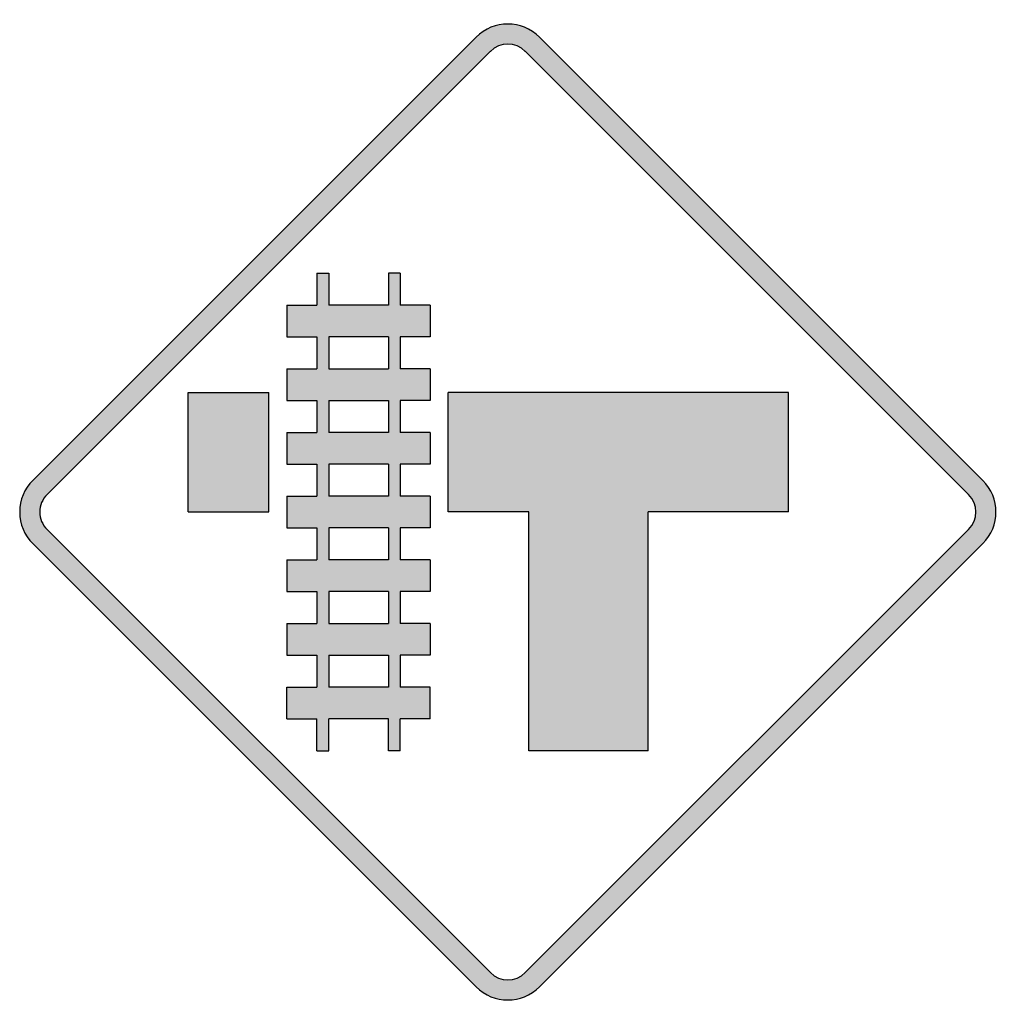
# Model space of a CAD drawing. Header units: inches. Extents: x -0.5 to 0.5, y -0.5 to 0.5.
import ezdxf

# ---------------------------------------------------------------- set-up
doc = ezdxf.new("R2010")
doc.units = ezdxf.units.IN
doc.header["$MEASUREMENT"] = 0

msp = doc.modelspace()

# ---------------------------------------------------------------- hatches: boundary and pattern name
h = msp.add_hatch(color=7)
h.paths.add_polyline_path([(-0.0325, -0.4865), (-0.4865, -0.0325), (-0.4905, -0.0278), (-0.4938, -0.0228), (-0.4965, -0.0175), (-0.4985, -0.0118), (-0.4997, -0.006), (-0.5, 0), (-0.4997, 0.006), (-0.4985, 0.0118), (-0.4965, 0.0175), (-0.4938, 0.0228), (-0.4905, 0.0278), (-0.4865, 0.0325), (-0.0325, 0.4865), (-0.0277, 0.4907), (-0.0227, 0.494), (-0.0173, 0.4967), (-0.0117, 0.4985), (-0.0058, 0.4997), (0, 0.5), (0.0058, 0.4997), (0.0117, 0.4985), (0.0173, 0.4967), (0.0227, 0.494), (0.0277, 0.4907), (0.0325, 0.4865), (0.4865, 0.0325), (0.4907, 0.0277), (0.494, 0.0227), (0.4967, 0.0173), (0.4985, 0.0117), (0.4997, 0.0058), (0.5, 0), (0.4997, -0.0058), (0.4985, -0.0117), (0.4967, -0.0173), (0.494, -0.0227), (0.4907, -0.0277), (0.4865, -0.0325), (0.0325, -0.4865), (0.0277, -0.4907), (0.0227, -0.494), (0.0173, -0.4967), (0.0117, -0.4985), (0.0058, -0.4997), (0, -0.5), (-0.0058, -0.4997), (-0.0117, -0.4985), (-0.0173, -0.4967), (-0.0227, -0.494), (-0.0277, -0.4907), (-0.0325, -0.4865)])
h.paths.add_polyline_path([(-0.472, -0.0178), (-0.0178, -0.472), (-0.0153, -0.4743), (-0.0125, -0.4762), (-0.0095, -0.4777), (-0.0065, -0.4787), (-0.0032, -0.4792), (0, -0.4795), (0.0032, -0.4792), (0.0065, -0.4787), (0.0095, -0.4777), (0.0125, -0.4762), (0.0153, -0.4743), (0.0178, -0.472), (0.472, -0.0178), (0.4743, -0.0153), (0.4762, -0.0125), (0.4777, -0.0095), (0.4787, -0.0065), (0.4792, -0.0032), (0.4795, 0), (0.4792, 0.0032), (0.4787, 0.0065), (0.4777, 0.0095), (0.4762, 0.0125), (0.4743, 0.0153), (0.472, 0.0178), (0.0178, 0.472), (0.0153, 0.4743), (0.0125, 0.4762), (0.0095, 0.4777), (0.0065, 0.4787), (0.0032, 0.4792), (0, 0.4795), (-0.0032, 0.4792), (-0.0065, 0.4787), (-0.0095, 0.4777), (-0.0125, 0.4762), (-0.0153, 0.4743), (-0.0178, 0.472), (-0.472, 0.0178), (-0.4742, 0.0153), (-0.476, 0.0127), (-0.4775, 0.0097), (-0.4785, 0.0065), (-0.4792, 0.0033), (-0.4795, 0), (-0.4792, -0.0033), (-0.4785, -0.0065), (-0.4775, -0.0097), (-0.476, -0.0127), (-0.4742, -0.0153), (-0.472, -0.0178)], flags=0)
h = msp.add_hatch(color=7)
h.paths.add_polyline_path([(-0.1102, -0.2447), (-0.1223, -0.2447), (-0.1223, -0.212), (-0.1835, -0.212), (-0.1835, -0.2447), (-0.1957, -0.2447), (-0.1957, -0.212), (-0.2263, -0.212), (-0.2263, -0.1793), (-0.1957, -0.1793), (-0.1957, -0.1468), (-0.2263, -0.1468), (-0.2263, -0.1142), (-0.1957, -0.1142), (-0.1957, -0.0815), (-0.2263, -0.0815), (-0.2263, -0.049), (-0.1957, -0.049), (-0.1957, -0.0163), (-0.2263, -0.0163), (-0.2263, 0.0163), (-0.1957, 0.0163), (-0.1957, 0.0488), (-0.2263, 0.0488), (-0.2263, 0.0815), (-0.1957, 0.0815), (-0.1957, 0.1142), (-0.2263, 0.1142), (-0.2263, 0.1468), (-0.1957, 0.1468), (-0.1957, 0.1795), (-0.2263, 0.1795), (-0.2263, 0.212), (-0.1957, 0.212), (-0.1957, 0.2447), (-0.1835, 0.2447), (-0.1835, 0.212), (-0.1223, 0.212), (-0.1223, 0.2447), (-0.1102, 0.2447), (-0.1102, 0.212), (-0.0795, 0.212), (-0.0795, 0.1795), (-0.1102, 0.1795), (-0.1102, 0.1468), (-0.0795, 0.1468), (-0.0795, 0.1142), (-0.1102, 0.1142), (-0.1102, 0.0815), (-0.0795, 0.0815), (-0.0795, 0.0488), (-0.1102, 0.0488), (-0.1102, 0.0163), (-0.0795, 0.0163), (-0.0795, -0.0163), (-0.1102, -0.0163), (-0.1102, -0.049), (-0.0795, -0.049), (-0.0795, -0.0815), (-0.1102, -0.0815), (-0.1102, -0.1142), (-0.0795, -0.1142), (-0.0795, -0.1468), (-0.1102, -0.1468), (-0.1102, -0.1793), (-0.0795, -0.1793), (-0.0795, -0.212), (-0.1102, -0.212), (-0.1102, -0.2447)])
h.paths.add_polyline_path([(-0.1223, 0.1795), (-0.1835, 0.1795), (-0.1835, 0.1468), (-0.1223, 0.1468), (-0.1223, 0.1795)], flags=0)
h.paths.add_polyline_path([(-0.1223, 0.1142), (-0.1835, 0.1142), (-0.1835, 0.0815), (-0.1223, 0.0815), (-0.1223, 0.1142)], flags=0)
h.paths.add_polyline_path([(-0.1223, -0.0163), (-0.1835, -0.0163), (-0.1835, -0.049), (-0.1223, -0.049), (-0.1223, -0.0163)], flags=0)
h.paths.add_polyline_path([(-0.1223, -0.0815), (-0.1835, -0.0815), (-0.1835, -0.1142), (-0.1223, -0.1142), (-0.1223, -0.0815)], flags=0)
h.paths.add_polyline_path([(-0.1223, 0.0488), (-0.1835, 0.0488), (-0.1835, 0.0163), (-0.1223, 0.0163), (-0.1223, 0.0488)], flags=0)
h.paths.add_polyline_path([(-0.1223, -0.1468), (-0.1835, -0.1468), (-0.1835, -0.1793), (-0.1223, -0.1793), (-0.1223, -0.1468)], flags=0)
for points in [[(-0.2447, 0), (-0.3273, 0), (-0.3273, 0.1223), (-0.2447, 0.1223), (-0.2447, 0)], [(0.2875, 0.1223), (0.0612, 0.1223), (-0.0612, 0.1223), (-0.0612, 0), (0.0215, 0), (0.0215, -0.2447), (0.1438, -0.2447), (0.1438, 0), (0.2875, 0), (0.2875, 0.1223)]]:
    msp.add_hatch(color=7).paths.add_polyline_path(points)

# ---------------------------------------------------------------- linework, layer by layer
at = {"color": 7}
for p, q in [((-0.4866, 0.0324), (-0.0324, 0.4866)), ((0.0324, 0.4866), (0.4866, 0.0324)), ((-0.472, 0.0179), (-0.0179, 0.4721)), ((0.0179, 0.4721), (0.472, 0.0179)), ((-0.1957, 0.2446), (-0.1835, 0.2446)), ((-0.1957, 0.2446), (-0.1957, 0.2121)), ((-0.1835, 0.2446), (-0.1835, 0.2121)), ((-0.1101, 0.2446), (-0.1223, 0.2446)), ((-0.1223, 0.2446), (-0.1223, 0.2121)), ((-0.1101, 0.2446), (-0.1101, 0.2121)), ((-0.2263, 0.2121), (-0.2263, 0.1794)), ((-0.2263, 0.2121), (-0.1957, 0.2121)), ((-0.1223, 0.2121), (-0.1835, 0.2121)), ((-0.0795, 0.2121), (-0.1101, 0.2121)), ((-0.0795, 0.2121), (-0.0795, 0.1794)), ((-0.2263, 0.1794), (-0.1957, 0.1794)), ((-0.1957, 0.1794), (-0.1957, 0.1468)), ((-0.1223, 0.1794), (-0.1835, 0.1794)), ((-0.1835, 0.1794), (-0.1835, 0.1468)), ((-0.1223, 0.1794), (-0.1223, 0.1468)), ((-0.0795, 0.1794), (-0.1101, 0.1794)), ((-0.1101, 0.1794), (-0.1101, 0.1468)), ((-0.2263, 0.1468), (-0.2263, 0.1142)), ((-0.2263, 0.1468), (-0.1957, 0.1468)), ((-0.1835, 0.1468), (-0.1223, 0.1468)), ((-0.0795, 0.1468), (-0.1101, 0.1468)), ((-0.0795, 0.1468), (-0.0795, 0.1142)), ((-0.3273, 0.1223), (-0.2447, 0.1223)), ((-0.3273, 0), (-0.3273, 0.1223)), ((-0.2447, 0), (-0.2447, 0.1223)), ((-0.0612, 0), (-0.0612, 0.1223)), ((0.0612, 0.1223), (-0.0612, 0.1223)), ((0.2875, 0.1223), (0.0612, 0.1223)), ((0.2875, 0), (0.2875, 0.1223)), ((-0.2263, 0.1142), (-0.1957, 0.1142)), ((-0.1957, 0.1142), (-0.1957, 0.0816)), ((-0.1835, 0.1142), (-0.1223, 0.1142)), ((-0.1835, 0.1142), (-0.1835, 0.0816)), ((-0.1223, 0.1142), (-0.1223, 0.0816)), ((-0.0795, 0.1142), (-0.1101, 0.1142)), ((-0.1101, 0.1142), (-0.1101, 0.0816)), ((-0.2263, 0.0816), (-0.2263, 0.0489)), ((-0.2263, 0.0816), (-0.1957, 0.0816)), ((-0.1223, 0.0816), (-0.1835, 0.0816)), ((-0.0795, 0.0816), (-0.1101, 0.0816)), ((-0.0795, 0.0816), (-0.0795, 0.0489)), ((-0.2263, 0.0489), (-0.1957, 0.0489)), ((-0.1957, 0.0489), (-0.1957, 0.0163)), ((-0.1223, 0.0489), (-0.1835, 0.0489)), ((-0.1835, 0.0489), (-0.1835, 0.0163)), ((-0.1223, 0.0489), (-0.1223, 0.0163)), ((-0.0795, 0.0489), (-0.1101, 0.0489)), ((-0.1101, 0.0489), (-0.1101, 0.0163)), ((-0.2263, 0.0163), (-0.2263, -0.0163)), ((-0.2263, 0.0163), (-0.1957, 0.0163)), ((-0.1223, 0.0163), (-0.1835, 0.0163)), ((-0.0795, 0.0163), (-0.1101, 0.0163)), ((-0.0795, 0.0163), (-0.0795, -0.0163)), ((-0.3273, 0), (-0.2447, 0)), ((0.0214, 0), (-0.0612, 0)), ((0.0214, -0.2447), (0.0214, 0)), ((0.2875, 0), (0.1438, 0)), ((0.1438, -0.2447), (0.1438, 0)), ((-0.472, -0.0179), (-0.0179, -0.472)), ((-0.2263, -0.0163), (-0.1957, -0.0163)), ((-0.1957, -0.0163), (-0.1957, -0.049)), ((-0.1223, -0.0163), (-0.1835, -0.0163)), ((-0.1835, -0.0163), (-0.1835, -0.049)), ((-0.1223, -0.0163), (-0.1223, -0.049)), ((-0.0795, -0.0163), (-0.1101, -0.0163)), ((-0.1101, -0.0163), (-0.1101, -0.049)), ((0.472, -0.0179), (0.0179, -0.472)), ((-0.4866, -0.0324), (-0.0324, -0.4866)), ((0.4866, -0.0324), (0.0324, -0.4866)), ((-0.2263, -0.049), (-0.2263, -0.0815)), ((-0.2263, -0.049), (-0.1957, -0.049)), ((-0.1223, -0.049), (-0.1835, -0.049)), ((-0.0795, -0.049), (-0.1101, -0.049)), ((-0.0795, -0.049), (-0.0795, -0.0815)), ((-0.2263, -0.0815), (-0.1957, -0.0815)), ((-0.1957, -0.0815), (-0.1957, -0.1142)), ((-0.1223, -0.0815), (-0.1835, -0.0815)), ((-0.1835, -0.0815), (-0.1835, -0.1142)), ((-0.1223, -0.0815), (-0.1223, -0.1142)), ((-0.0795, -0.0815), (-0.1101, -0.0815)), ((-0.1101, -0.0815), (-0.1101, -0.1142)), ((-0.2263, -0.1142), (-0.2263, -0.1468)), ((-0.2263, -0.1142), (-0.1957, -0.1142)), ((-0.1835, -0.1142), (-0.1223, -0.1142)), ((-0.0795, -0.1142), (-0.1101, -0.1142)), ((-0.0795, -0.1142), (-0.0795, -0.1468)), ((-0.2263, -0.1468), (-0.1957, -0.1468)), ((-0.1957, -0.1468), (-0.1957, -0.1794)), ((-0.1835, -0.1468), (-0.1223, -0.1468)), ((-0.1835, -0.1468), (-0.1835, -0.1794)), ((-0.1223, -0.1468), (-0.1223, -0.1794)), ((-0.0795, -0.1468), (-0.1101, -0.1468)), ((-0.1101, -0.1468), (-0.1101, -0.1794)), ((-0.2263, -0.212), (-0.2263, -0.1794)), ((-0.2263, -0.1794), (-0.1957, -0.1794)), ((-0.1223, -0.1794), (-0.1835, -0.1794)), ((-0.0795, -0.1794), (-0.1101, -0.1794)), ((-0.0795, -0.212), (-0.0795, -0.1794)), ((-0.2263, -0.212), (-0.1957, -0.212)), ((-0.1957, -0.2447), (-0.1957, -0.212)), ((-0.1835, -0.2447), (-0.1835, -0.212)), ((-0.1223, -0.212), (-0.1835, -0.212)), ((-0.1223, -0.2447), (-0.1223, -0.212)), ((-0.0795, -0.212), (-0.1101, -0.212)), ((-0.1101, -0.2447), (-0.1101, -0.212)), ((-0.1957, -0.2447), (-0.1835, -0.2447)), ((-0.1101, -0.2447), (-0.1223, -0.2447)), ((0.1438, -0.2447), (0.0214, -0.2447))]:
    msp.add_line(p, q, dxfattribs=at)
for points in [[(0.0324, 0.4866), (0.0145, 0.5045), (-0.0145, 0.5045), (-0.0324, 0.4866)], [(0.0179, 0.472), (0.008, 0.4819), (-0.008, 0.4819), (-0.0179, 0.472)], [(0.4866, -0.0324), (0.5045, -0.0145), (0.5045, 0.0145), (0.4866, 0.0324)], [(0.472, -0.0179), (0.4819, -0.008), (0.4819, 0.008), (0.472, 0.0179)], [(-0.0179, -0.472), (-0.008, -0.4819), (0.008, -0.4819), (0.0179, -0.472)], [(-0.0324, -0.4866), (-0.0145, -0.5045), (0.0145, -0.5045), (0.0324, -0.4866)]]:
    msp.add_open_spline(points, degree=3, dxfattribs=at)
for points in [[(-0.4866, 0.0324), (-0.4952, 0.0238), (-0.5, 0.0122), (-0.5, 0), (-0.5, -0.0122), (-0.4952, -0.0238), (-0.4866, -0.0324)], [(-0.472, 0.0179), (-0.4768, 0.0132), (-0.4794, 0.0067), (-0.4794, 0), (-0.4794, -0.0067), (-0.4768, -0.0132), (-0.472, -0.0179)]]:
    msp.add_open_spline(points, degree=3, knots=[0, 0, 0, 0, 1, 1, 1, 2, 2, 2, 2], dxfattribs=at)

doc.saveas('drawing.dxf')
